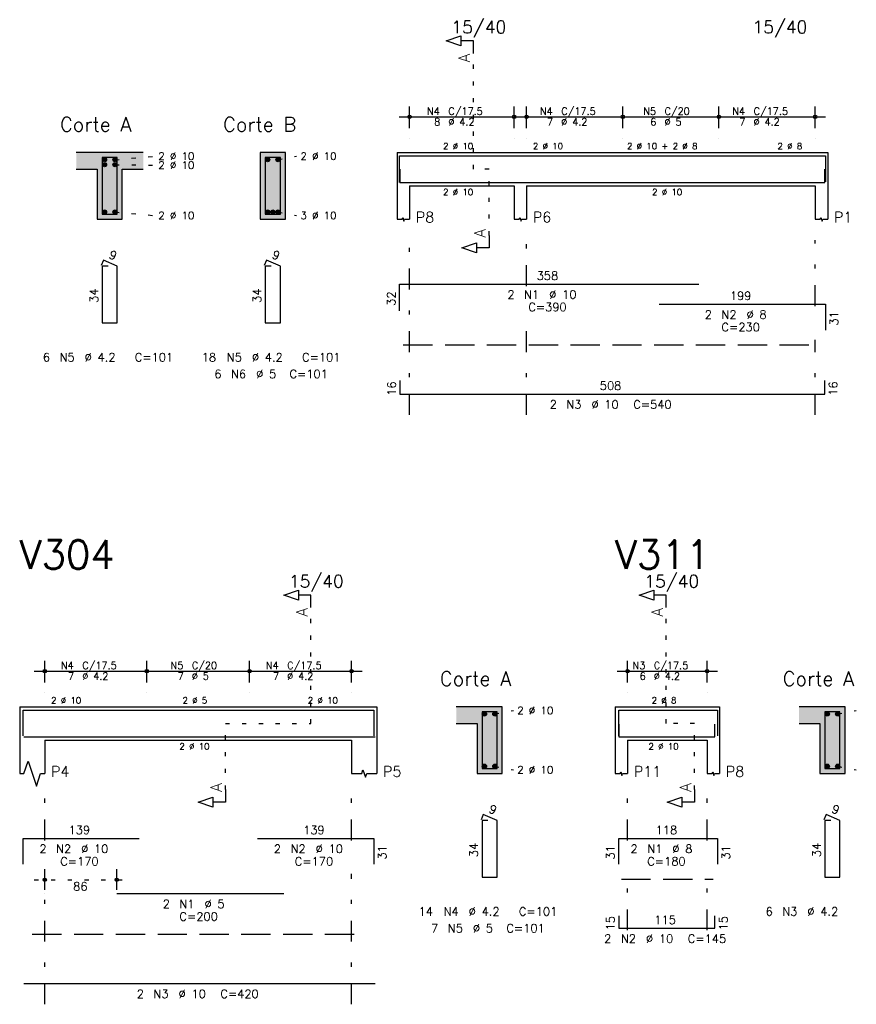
# Model space of a CAD drawing. Extents: x 0 to 119, y 0 to 84.
# Tile 8 of 10: x 81 to 101, y 44 to 67. Entities that reach past the tile are written whole.
import ezdxf

# ---------------------------------------------------------------- set-up
doc = ezdxf.new("R2010")
doc.units = 0
for name, pattern in [('ESTILO_TQS_0001', [1, 0.7, -0.3]), ('ESTILO_TQS_0002', [0.4, 0.1, -0.3]), ('ESTILO_TQS_0003', [1.5, 0.5, -0.4, 0.1, -0.5])]:
    doc.linetypes.add(name, pattern=pattern)
for name, color, linetype in [('1', 1, 'CONTINUOUS'), ('10', 10, 'CONTINUOUS'), ('2', 2, 'CONTINUOUS'), ('4', 4, 'CONTINUOUS'), ('6', 6, 'CONTINUOUS'), ('7', 7, 'CONTINUOUS')]:
    doc.layers.add(name, color=color, linetype=linetype)
doc.styles.get("Standard").update_dxf_attribs({"font": 'ROMANS.SHX'})

msp = doc.modelspace()

# ---------------------------------------------------------------- linework, layer by layer
at = {"layer": '1', "linetype": 'ESTILO_TQS_0002'}
for p, q in [((91.485, 63.76), (91.485, 66.53)), ((82.9139, 63.985), (83.8589, 64.07)), ((86.8139, 63.985), (87.2589, 64.07)), ((82.9139, 63.865), (83.8589, 63.854)), ((91.86, 63.76), (91.485, 63.76)), ((91.86, 62.175), (91.86, 63.76)), ((82.9139, 62.735), (83.8589, 62.65)), ((86.8139, 62.735), (87.2589, 62.65)), ((87.5994, 50.5), (87.5994, 53.27)), ((96.0994, 50.5), (96.0994, 53.27)), ((91.9994, 50.725), (92.4444, 50.81)), ((100.1994, 50.725), (100.6444, 50.81)), ((85.5544, 48.915), (85.5544, 50.5)), ((85.5544, 50.5), (87.5994, 50.5)), ((96.7744, 50.5), (96.0994, 50.5)), ((96.7744, 48.915), (96.7744, 50.5)), ((91.9994, 49.475), (92.4444, 49.39)), ((100.1994, 49.475), (100.6444, 49.39)), ((80.9844, 46.76), (83.20516, 46.76))]:
    msp.add_line(p, q, dxfattribs=at)
at = {"layer": '1', "linetype": 'ESTILO_TQS_0001'}
for p, q in [((89.81, 59.555), (99.81, 59.555)), ((95.0244, 46.775), (97.2244, 46.775)), ((80.9344, 45.455), (88.8744, 45.455))]:
    msp.add_line(p, q, dxfattribs=at)
at = {"layer": '1', "linetype": 'CONTINUOUS'}
for centre in [(82.6639, 63.985), (82.6639, 63.865), (82.9139, 63.985), (82.9139, 63.865), (86.5639, 63.985), (86.8139, 63.985), (82.6639, 62.735), (82.9139, 62.735), (86.5639, 62.735), (86.6889, 62.735), (86.8139, 62.735), (91.7494, 50.725), (91.9994, 50.725), (99.9494, 50.725), (100.1994, 50.725), (91.7494, 49.475), (91.9994, 49.475), (99.9494, 49.475), (100.1994, 49.475)]:
    msp.add_circle(centre, 0.05, dxfattribs=at)
for points in [[(82.7139, 63.985), (82.6389, 64.028301), (82.616915, 64.002101)], [(82.7139, 63.985), (82.616915, 64.002101), (82.616915, 63.967899)], [(82.7139, 63.985), (82.616915, 63.967899), (82.6389, 63.941699)], [(82.7139, 63.865), (82.6389, 63.908301), (82.616915, 63.882101)], [(82.7139, 63.865), (82.616915, 63.882101), (82.616915, 63.847899)], [(82.7139, 63.865), (82.616915, 63.847899), (82.6389, 63.821699)], [(82.7139, 63.985), (82.672582, 64.03424), (82.6389, 64.028301)], [(82.7139, 63.985), (82.6389, 63.941699), (82.672582, 63.93576)], [(82.7139, 63.865), (82.672582, 63.91424), (82.6389, 63.908301)], [(82.7139, 63.865), (82.6389, 63.821699), (82.672582, 63.81576)], [(82.7139, 63.985), (82.702202, 64.017139), (82.672582, 64.03424)], [(82.7139, 63.985), (82.672582, 63.93576), (82.702202, 63.952861)], [(82.7139, 63.865), (82.702202, 63.897139), (82.672582, 63.91424)], [(82.7139, 63.865), (82.672582, 63.81576), (82.702202, 63.832861)], [(82.7139, 63.985), (82.702202, 63.952861), (82.7139, 63.985)], [(82.7139, 63.865), (82.702202, 63.832861), (82.7139, 63.865)], [(82.9639, 63.985), (82.8889, 64.028301), (82.866915, 64.002101)], [(82.9639, 63.985), (82.866915, 64.002101), (82.866915, 63.967899)], [(82.9639, 63.985), (82.866915, 63.967899), (82.8889, 63.941699)], [(82.9639, 63.865), (82.8889, 63.908301), (82.866915, 63.882101)], [(82.9639, 63.865), (82.866915, 63.882101), (82.866915, 63.847899)], [(82.9639, 63.865), (82.866915, 63.847899), (82.8889, 63.821699)], [(82.9639, 63.985), (82.922582, 64.03424), (82.8889, 64.028301)], [(82.9639, 63.985), (82.8889, 63.941699), (82.922582, 63.93576)], [(82.9639, 63.865), (82.922582, 63.91424), (82.8889, 63.908301)], [(82.9639, 63.865), (82.8889, 63.821699), (82.922582, 63.81576)], [(82.9639, 63.985), (82.952202, 64.017139), (82.922582, 64.03424)], [(82.9639, 63.985), (82.922582, 63.93576), (82.952202, 63.952861)], [(82.9639, 63.865), (82.952202, 63.897139), (82.922582, 63.91424)], [(82.9639, 63.865), (82.922582, 63.81576), (82.952202, 63.832861)], [(82.9639, 63.985), (82.952202, 63.952861), (82.9639, 63.985)], [(82.9639, 63.865), (82.952202, 63.832861), (82.9639, 63.865)], [(86.6139, 63.985), (86.5389, 64.028301), (86.516915, 64.002101)], [(86.6139, 63.985), (86.516915, 64.002101), (86.516915, 63.967899)], [(86.6139, 63.985), (86.516915, 63.967899), (86.5389, 63.941699)], [(86.6139, 63.985), (86.572582, 64.03424), (86.5389, 64.028301)], [(86.6139, 63.985), (86.5389, 63.941699), (86.572582, 63.93576)], [(86.6139, 63.985), (86.602202, 64.017139), (86.572582, 64.03424)], [(86.6139, 63.985), (86.572582, 63.93576), (86.602202, 63.952861)], [(86.6139, 63.985), (86.602202, 63.952861), (86.6139, 63.985)], [(86.8639, 63.985), (86.7889, 64.028301), (86.766915, 64.002101)], [(86.8639, 63.985), (86.766915, 64.002101), (86.766915, 63.967899)], [(86.8639, 63.985), (86.766915, 63.967899), (86.7889, 63.941699)], [(86.8639, 63.985), (86.822582, 64.03424), (86.7889, 64.028301)], [(86.8639, 63.985), (86.7889, 63.941699), (86.822582, 63.93576)], [(86.8639, 63.985), (86.852202, 64.017139), (86.822582, 64.03424)], [(86.8639, 63.985), (86.822582, 63.93576), (86.852202, 63.952861)], [(86.8639, 63.985), (86.852202, 63.952861), (86.8639, 63.985)], [(82.7139, 62.735), (82.6389, 62.778301), (82.616915, 62.752101)], [(82.7139, 62.735), (82.616915, 62.752101), (82.616915, 62.717899)], [(82.7139, 62.735), (82.616915, 62.717899), (82.6389, 62.691699)], [(82.7139, 62.735), (82.672582, 62.78424), (82.6389, 62.778301)], [(82.7139, 62.735), (82.6389, 62.691699), (82.672582, 62.68576)], [(82.7139, 62.735), (82.702202, 62.767139), (82.672582, 62.78424)], [(82.7139, 62.735), (82.672582, 62.68576), (82.702202, 62.702861)], [(82.7139, 62.735), (82.702202, 62.702861), (82.7139, 62.735)], [(82.9639, 62.735), (82.8889, 62.778301), (82.866915, 62.752101)], [(82.9639, 62.735), (82.866915, 62.752101), (82.866915, 62.717899)], [(82.9639, 62.735), (82.866915, 62.717899), (82.8889, 62.691699)], [(82.9639, 62.735), (82.922582, 62.78424), (82.8889, 62.778301)], [(82.9639, 62.735), (82.8889, 62.691699), (82.922582, 62.68576)], [(82.9639, 62.735), (82.952202, 62.767139), (82.922582, 62.78424)], [(82.9639, 62.735), (82.922582, 62.68576), (82.952202, 62.702861)], [(82.9639, 62.735), (82.952202, 62.702861), (82.9639, 62.735)], [(86.6139, 62.735), (86.5389, 62.778301), (86.516915, 62.752101)], [(86.6139, 62.735), (86.516915, 62.752101), (86.516915, 62.717899)], [(86.6139, 62.735), (86.516915, 62.717899), (86.5389, 62.691699)], [(86.6139, 62.735), (86.572582, 62.78424), (86.5389, 62.778301)], [(86.6139, 62.735), (86.5389, 62.691699), (86.572582, 62.68576)], [(86.6139, 62.735), (86.602202, 62.767139), (86.572582, 62.78424)], [(86.6139, 62.735), (86.572582, 62.68576), (86.602202, 62.702861)], [(86.6139, 62.735), (86.602202, 62.702861), (86.6139, 62.735)], [(86.7389, 62.735), (86.6639, 62.778301), (86.641915, 62.752101)], [(86.7389, 62.735), (86.641915, 62.752101), (86.641915, 62.717899)], [(86.7389, 62.735), (86.641915, 62.717899), (86.6639, 62.691699)], [(86.7389, 62.735), (86.697582, 62.78424), (86.6639, 62.778301)], [(86.7389, 62.735), (86.6639, 62.691699), (86.697582, 62.68576)], [(86.7389, 62.735), (86.727202, 62.767139), (86.697582, 62.78424)], [(86.7389, 62.735), (86.697582, 62.68576), (86.727202, 62.702861)], [(86.7389, 62.735), (86.727202, 62.702861), (86.7389, 62.735)], [(86.8639, 62.735), (86.7889, 62.778301), (86.766915, 62.752101)], [(86.8639, 62.735), (86.766915, 62.752101), (86.766915, 62.717899)], [(86.8639, 62.735), (86.766915, 62.717899), (86.7889, 62.691699)], [(86.8639, 62.735), (86.822582, 62.78424), (86.7889, 62.778301)], [(86.8639, 62.735), (86.7889, 62.691699), (86.822582, 62.68576)], [(86.8639, 62.735), (86.852202, 62.767139), (86.822582, 62.78424)], [(86.8639, 62.735), (86.822582, 62.68576), (86.852202, 62.702861)], [(86.8639, 62.735), (86.852202, 62.702861), (86.8639, 62.735)], [(91.7994, 50.725), (91.7244, 50.768301), (91.702415, 50.742101)], [(91.7994, 50.725), (91.702415, 50.742101), (91.702415, 50.707899)], [(91.7994, 50.725), (91.702415, 50.707899), (91.7244, 50.681699)], [(91.7994, 50.725), (91.758082, 50.77424), (91.7244, 50.768301)], [(91.7994, 50.725), (91.7244, 50.681699), (91.758082, 50.67576)], [(91.7994, 50.725), (91.787702, 50.757139), (91.758082, 50.77424)], [(91.7994, 50.725), (91.758082, 50.67576), (91.787702, 50.692861)], [(91.7994, 50.725), (91.787702, 50.692861), (91.7994, 50.725)], [(92.0494, 50.725), (91.9744, 50.768301), (91.952415, 50.742101)], [(92.0494, 50.725), (91.952415, 50.742101), (91.952415, 50.707899)], [(92.0494, 50.725), (91.952415, 50.707899), (91.9744, 50.681699)], [(92.0494, 50.725), (92.008082, 50.77424), (91.9744, 50.768301)], [(92.0494, 50.725), (91.9744, 50.681699), (92.008082, 50.67576)], [(92.0494, 50.725), (92.037702, 50.757139), (92.008082, 50.77424)], [(92.0494, 50.725), (92.008082, 50.67576), (92.037702, 50.692861)], [(92.0494, 50.725), (92.037702, 50.692861), (92.0494, 50.725)], [(99.9994, 50.725), (99.9244, 50.768301), (99.902415, 50.742101)], [(99.9994, 50.725), (99.902415, 50.742101), (99.902415, 50.707899)], [(99.9994, 50.725), (99.902415, 50.707899), (99.9244, 50.681699)], [(99.9994, 50.725), (99.958082, 50.77424), (99.9244, 50.768301)], [(99.9994, 50.725), (99.9244, 50.681699), (99.958082, 50.67576)], [(99.9994, 50.725), (99.987702, 50.757139), (99.958082, 50.77424)], [(99.9994, 50.725), (99.958082, 50.67576), (99.987702, 50.692861)], [(99.9994, 50.725), (99.987702, 50.692861), (99.9994, 50.725)], [(100.2494, 50.725), (100.1744, 50.768301), (100.152415, 50.742101)], [(100.2494, 50.725), (100.152415, 50.742101), (100.152415, 50.707899)], [(100.2494, 50.725), (100.152415, 50.707899), (100.1744, 50.681699)], [(100.2494, 50.725), (100.208082, 50.77424), (100.1744, 50.768301)], [(100.2494, 50.725), (100.1744, 50.681699), (100.208082, 50.67576)], [(100.2494, 50.725), (100.237702, 50.757139), (100.208082, 50.77424)], [(100.2494, 50.725), (100.208082, 50.67576), (100.237702, 50.692861)], [(100.2494, 50.725), (100.237702, 50.692861), (100.2494, 50.725)], [(91.7994, 49.475), (91.7244, 49.518301), (91.702415, 49.492101)], [(91.7994, 49.475), (91.702415, 49.492101), (91.702415, 49.457899)], [(91.7994, 49.475), (91.702415, 49.457899), (91.7244, 49.431699)], [(91.7994, 49.475), (91.758082, 49.52424), (91.7244, 49.518301)], [(91.7994, 49.475), (91.7244, 49.431699), (91.758082, 49.42576)], [(91.7994, 49.475), (91.787702, 49.507139), (91.758082, 49.52424)], [(91.7994, 49.475), (91.758082, 49.42576), (91.787702, 49.442861)], [(91.7994, 49.475), (91.787702, 49.442861), (91.7994, 49.475)], [(92.0494, 49.475), (91.9744, 49.518301), (91.952415, 49.492101)], [(92.0494, 49.475), (91.952415, 49.492101), (91.952415, 49.457899)], [(92.0494, 49.475), (91.952415, 49.457899), (91.9744, 49.431699)], [(92.0494, 49.475), (92.008082, 49.52424), (91.9744, 49.518301)], [(92.0494, 49.475), (91.9744, 49.431699), (92.008082, 49.42576)], [(92.0494, 49.475), (92.037702, 49.507139), (92.008082, 49.52424)], [(92.0494, 49.475), (92.008082, 49.42576), (92.037702, 49.442861)], [(92.0494, 49.475), (92.037702, 49.442861), (92.0494, 49.475)], [(99.9994, 49.475), (99.9244, 49.518301), (99.902415, 49.492101)], [(99.9994, 49.475), (99.902415, 49.492101), (99.902415, 49.457899)], [(99.9994, 49.475), (99.902415, 49.457899), (99.9244, 49.431699)], [(99.9994, 49.475), (99.958082, 49.52424), (99.9244, 49.518301)], [(99.9994, 49.475), (99.9244, 49.431699), (99.958082, 49.42576)], [(99.9994, 49.475), (99.987702, 49.507139), (99.958082, 49.52424)], [(99.9994, 49.475), (99.958082, 49.42576), (99.987702, 49.442861)], [(99.9994, 49.475), (99.987702, 49.442861), (99.9994, 49.475)], [(100.2494, 49.475), (100.1744, 49.518301), (100.152415, 49.492101)], [(100.2494, 49.475), (100.152415, 49.492101), (100.152415, 49.457899)], [(100.2494, 49.475), (100.152415, 49.457899), (100.1744, 49.431699)], [(100.2494, 49.475), (100.208082, 49.52424), (100.1744, 49.518301)], [(100.2494, 49.475), (100.1744, 49.431699), (100.208082, 49.42576)], [(100.2494, 49.475), (100.237702, 49.507139), (100.208082, 49.52424)], [(100.2494, 49.475), (100.208082, 49.42576), (100.237702, 49.442861)], [(100.2494, 49.475), (100.237702, 49.442861), (100.2494, 49.475)]]:
    msp.add_solid(points, dxfattribs=at)
at = {"layer": '10', "linetype": 'CONTINUOUS'}
for points in [[(81.9889, 64.16), (81.9889, 63.76), (82.4889, 63.76)], [(81.9889, 64.16), (82.4889, 63.76), (83.5889, 64.16)], [(82.4889, 63.76), (83.0889, 63.76), (83.5889, 64.16)], [(83.0889, 63.76), (83.5889, 63.76), (83.5889, 64.16)], [(86.9889, 62.56), (86.9889, 64.16), (86.3889, 64.16)], [(86.9889, 62.56), (86.3889, 64.16), (86.3889, 62.56)], [(82.4889, 62.56), (83.0889, 62.56), (82.4889, 63.76)], [(83.0889, 62.56), (83.0889, 63.76), (82.4889, 63.76)], [(86.9889, 62.56), (86.3889, 62.56), (86.9889, 62.56)], [(91.5744, 50.5), (92.1744, 50.9), (91.0744, 50.9)], [(91.5744, 50.5), (91.0744, 50.9), (91.0744, 50.5)], [(91.5744, 50.5), (92.1744, 49.3), (92.1744, 50.9)], [(99.7744, 50.5), (100.3744, 50.9), (99.2744, 50.9)], [(99.7744, 50.5), (99.2744, 50.9), (99.2744, 50.5)], [(99.7744, 50.5), (100.3744, 49.3), (100.3744, 50.9)], [(91.5744, 50.5), (91.5744, 49.3), (92.1744, 49.3)], [(99.7744, 50.5), (99.7744, 49.3), (100.3744, 49.3)]]:
    msp.add_solid(points, dxfattribs=at)
at = {"layer": '2', "linetype": 'CONTINUOUS'}
for p, q in [((89.96, 64.74), (89.96, 65.26)), ((92.46, 64.74), (92.46, 65.26)), ((92.76, 64.74), (92.76, 65.26)), ((95.06, 64.74), (95.06, 65.26)), ((95.06, 64.74), (95.06, 65.26)), ((97.36, 64.74), (97.36, 65.26)), ((97.36, 64.74), (97.36, 65.26)), ((99.66, 64.74), (99.66, 65.26)), ((89.71, 65.01), (92.71, 65.01)), ((92.51, 65.01), (95.31, 65.01)), ((94.81, 65.01), (97.61, 65.01)), ((97.11, 65.01), (99.91, 65.01)), ((89.96, 64.49), (89.96, 64.49)), ((92.46, 64.49), (92.46, 64.49)), ((92.76, 64.49), (92.76, 64.49)), ((95.06, 64.49), (95.06, 64.49)), ((95.06, 64.49), (95.06, 64.49)), ((97.36, 64.49), (97.36, 64.49)), ((97.36, 64.49), (97.36, 64.49)), ((99.66, 64.49), (99.66, 64.49)), ((83.5889, 64.16), (81.9889, 64.16)), ((86.9889, 64.16), (86.3889, 64.16)), ((86.3889, 64.16), (86.3889, 62.56)), ((86.9889, 62.56), (86.9889, 64.16)), ((89.66, 64.16), (89.66, 63.36)), ((89.66, 64.16), (89.96, 64.16)), ((89.96, 64.16), (92.46, 64.16)), ((92.46, 64.16), (92.76, 64.16)), ((92.76, 64.16), (99.66, 64.16)), ((99.66, 64.16), (99.96, 64.16)), ((99.96, 64.16), (99.96, 63.36)), ((81.9889, 63.76), (82.4889, 63.76)), ((82.4889, 63.76), (82.4889, 62.56)), ((83.0889, 62.56), (83.0889, 63.76)), ((83.0889, 63.76), (83.5889, 63.76)), ((89.66, 63.36), (89.66, 62.56)), ((89.96, 63.36), (92.46, 63.36)), ((89.96, 63.36), (89.96, 62.56)), ((92.46, 63.36), (92.46, 62.56)), ((92.76, 63.36), (99.66, 63.36)), ((92.76, 63.36), (92.76, 62.56)), ((99.66, 63.36), (99.66, 62.56)), ((99.96, 63.36), (99.96, 62.56)), ((82.4889, 62.56), (83.0889, 62.56)), ((86.3889, 62.56), (86.9889, 62.56)), ((81.2344, 51.48), (81.2344, 52)), ((83.6744, 51.48), (83.6744, 52)), ((83.6744, 51.48), (83.6744, 52)), ((86.1344, 51.48), (86.1344, 52)), ((86.1344, 51.48), (86.1344, 52)), ((88.5744, 51.48), (88.5744, 52)), ((95.1744, 51.48), (95.1744, 52)), ((97.0744, 51.48), (97.0744, 52)), ((80.9844, 51.75), (83.9244, 51.75)), ((83.4244, 51.75), (86.3844, 51.75)), ((85.8844, 51.75), (88.8244, 51.75)), ((94.9244, 51.75), (97.3244, 51.75)), ((81.2344, 51.23), (81.2344, 51.23)), ((83.6744, 51.23), (83.6744, 51.23)), ((83.6744, 51.23), (83.6744, 51.23)), ((86.1344, 51.23), (86.1344, 51.23)), ((86.1344, 51.23), (86.1344, 51.23)), ((88.5744, 51.23), (88.5744, 51.23)), ((95.1744, 51.23), (95.1744, 51.23)), ((97.0744, 51.23), (97.0744, 51.23)), ((80.6344, 50.9), (80.6344, 50.1)), ((80.6344, 50.9), (81.2344, 50.9)), ((81.2344, 50.9), (88.5744, 50.9)), ((88.5744, 50.9), (89.1744, 50.9)), ((89.1744, 50.9), (89.1744, 50.1)), ((92.1744, 50.9), (91.0744, 50.9)), ((92.1744, 49.3), (92.1744, 50.9)), ((94.8744, 50.9), (94.8744, 50.1)), ((94.8744, 50.9), (95.1744, 50.9)), ((95.1744, 50.9), (97.0744, 50.9)), ((97.0744, 50.9), (97.3744, 50.9)), ((97.3744, 50.9), (97.3744, 50.1)), ((100.3744, 50.9), (99.2744, 50.9)), ((100.3744, 49.3), (100.3744, 50.9)), ((91.0744, 50.5), (91.5744, 50.5)), ((91.5744, 50.5), (91.5744, 49.3)), ((99.2744, 50.5), (99.7744, 50.5)), ((99.7744, 50.5), (99.7744, 49.3)), ((80.6344, 50.1), (80.6344, 49.3)), ((81.2344, 50.1), (88.5744, 50.1)), ((81.2344, 50.1), (81.2344, 49.3)), ((88.5744, 50.1), (88.5744, 49.3)), ((89.1744, 50.1), (89.1744, 49.3)), ((94.8744, 50.1), (94.8744, 49.3)), ((95.1744, 50.1), (97.0744, 50.1)), ((95.1744, 50.1), (95.1744, 49.3)), ((97.0744, 50.1), (97.0744, 49.3)), ((97.3744, 50.1), (97.3744, 49.3)), ((91.5744, 49.3), (92.1744, 49.3)), ((99.7744, 49.3), (100.3744, 49.3)), ((81.2344, 46.52), (81.2344, 47.01)), ((82.95516, 46.52), (82.95516, 47.01)), ((81.2344, 46.42), (81.2344, 46.42)), ((82.95516, 46.42), (82.95516, 46.42))]:
    msp.add_line(p, q, dxfattribs=at)
at = {"layer": '2', "linetype": 'ESTILO_TQS_0003'}
for p, q in [((89.96, 57.88), (89.96, 62.06)), ((92.76, 60.962), (92.76, 62.06)), ((99.66, 60.482), (99.66, 62.06)), ((92.76, 57.88), (92.76, 60.158)), ((99.66, 57.88), (99.66, 59.678)), ((81.2344, 47.702), (81.2344, 48.8)), ((88.5744, 47.702), (88.5744, 48.8)), ((95.1744, 47.702), (95.1744, 48.8)), ((97.0744, 47.702), (97.0744, 48.8)), ((81.2344, 43.78), (81.2344, 46.898)), ((88.5744, 43.78), (88.5744, 46.898)), ((95.1744, 45.552), (95.1744, 46.898)), ((97.0744, 45.552), (97.0744, 46.898))]:
    msp.add_line(p, q, dxfattribs=at)
at = {"layer": '2', "linetype": 'CONTINUOUS'}
for points in [[(91.485, 66.53), (91.485, 66.83), (91.185, 66.83), (91.185, 66.71), (90.835, 66.83), (91.185, 66.95), (91.185, 66.83)], [(89.66, 62.56), (89.78, 62.56), (89.795, 62.605), (89.825, 62.515), (89.84, 62.56), (89.96, 62.56)], [(92.46, 62.56), (92.58, 62.56), (92.595, 62.605), (92.625, 62.515), (92.64, 62.56), (92.76, 62.56)], [(99.66, 62.56), (99.78, 62.56), (99.795, 62.605), (99.825, 62.515), (99.84, 62.56), (99.96, 62.56)], [(91.86, 62.175), (91.86, 61.875), (91.56, 61.875), (91.56, 61.755), (91.21, 61.875), (91.56, 61.995), (91.56, 61.875)], [(87.5994, 53.27), (87.5994, 53.57), (87.2994, 53.57), (87.2994, 53.45), (86.9494, 53.57), (87.2994, 53.69), (87.2994, 53.57)], [(96.0994, 53.27), (96.0994, 53.57), (95.7994, 53.57), (95.7994, 53.45), (95.4494, 53.57), (95.7994, 53.69), (95.7994, 53.57)], [(80.6344, 49.3), (80.7344, 49.3), (80.8344, 49.6), (81.0344, 49), (81.1344, 49.3), (81.2344, 49.3)], [(88.5744, 49.3), (88.8144, 49.3), (88.8444, 49.39), (88.9044, 49.21), (88.9344, 49.3), (89.1744, 49.3)], [(94.8744, 49.3), (94.9944, 49.3), (95.0094, 49.345), (95.0394, 49.255), (95.0544, 49.3), (95.1744, 49.3)], [(97.0744, 49.3), (97.1944, 49.3), (97.2094, 49.345), (97.2394, 49.255), (97.2544, 49.3), (97.3744, 49.3)], [(85.5544, 48.915), (85.5544, 48.615), (85.2544, 48.615), (85.2544, 48.495), (84.9044, 48.615), (85.2544, 48.735), (85.2544, 48.615)], [(96.7744, 48.915), (96.7744, 48.615), (96.4744, 48.615), (96.4744, 48.495), (96.1244, 48.615), (96.4744, 48.735), (96.4744, 48.615)]]:
    msp.add_lwpolyline(points, dxfattribs=at)
for centre, radius in [((89.96, 65.01), 0.041625), ((89.96, 65.01), 0.02075), ((92.46, 65.01), 0.041625), ((92.46, 65.01), 0.02075), ((92.76, 65.01), 0.041625), ((92.76, 65.01), 0.02075), ((95.06, 65.01), 0.041625), ((95.06, 65.01), 0.041625), ((95.06, 65.01), 0.02075), ((95.06, 65.01), 0.02075), ((97.36, 65.01), 0.041625), ((97.36, 65.01), 0.041625), ((97.36, 65.01), 0.02075), ((97.36, 65.01), 0.02075), ((99.66, 65.01), 0.041625), ((99.66, 65.01), 0.02075), ((81.2344, 51.75), 0.041625), ((81.2344, 51.75), 0.02075), ((83.6744, 51.75), 0.041625), ((83.6744, 51.75), 0.041625), ((83.6744, 51.75), 0.02075), ((83.6744, 51.75), 0.02075), ((86.1344, 51.75), 0.041625), ((86.1344, 51.75), 0.041625), ((86.1344, 51.75), 0.02075), ((86.1344, 51.75), 0.02075), ((88.5744, 51.75), 0.041625), ((88.5744, 51.75), 0.02075), ((95.1744, 51.75), 0.041625), ((95.1744, 51.75), 0.02075), ((97.0744, 51.75), 0.041625), ((97.0744, 51.75), 0.02075), ((81.2344, 46.76), 0.04), ((81.2344, 46.76), 0.02), ((82.95516, 46.76), 0.04), ((82.95516, 46.76), 0.02)]:
    msp.add_circle(centre, radius, dxfattribs=at)
at = {"layer": '4', "linetype": 'CONTINUOUS'}
for p, q in [((89.7198, 63.44), (89.7198, 64.08)), ((89.7198, 64.08), (96.8798, 64.08)), ((95.93, 64.08), (99.91, 64.08)), ((99.91, 64.08), (99.91, 63.46)), ((89.73, 63.76), (89.73, 63.44)), ((99.89, 63.44), (99.89, 63.76)), ((89.73, 63.44), (99.89, 63.44)), ((80.7144, 50.2), (80.7144, 50.82)), ((80.7144, 50.82), (83.4944, 50.82)), ((82.95516, 50.82), (86.95516, 50.82)), ((86.3244, 50.82), (89.1044, 50.82)), ((89.1044, 50.82), (89.1044, 50.2)), ((94.9644, 50.2), (94.9644, 50.82)), ((94.9644, 50.82), (97.3244, 50.82)), ((97.3244, 50.82), (97.3244, 50.2)), ((94.9644, 50.48), (94.9644, 50.18)), ((97.2644, 50.18), (97.2644, 50.48)), ((80.7344, 50.18), (89.1344, 50.18)), ((94.9644, 50.18), (97.2644, 50.18))]:
    msp.add_line(p, q, dxfattribs=at)
for points in [[(82.6089, 64.04), (82.6089, 62.68), (82.9689, 62.68), (82.9689, 64.04), (82.6089, 64.04)], [(86.5089, 64.04), (86.5089, 62.68), (86.8689, 62.68), (86.8689, 64.04), (86.5089, 64.04)], [(91.6944, 50.78), (91.6944, 49.42), (92.0544, 49.42), (92.0544, 50.78), (91.6944, 50.78)], [(99.8944, 50.78), (99.8944, 49.42), (100.2544, 49.42), (100.2544, 50.78), (99.8944, 50.78)]]:
    msp.add_lwpolyline(points, dxfattribs=at)
at = {"layer": '6', "linetype": 'CONTINUOUS'}
for p, q in [((82.637238, 61.58), (82.582793, 61.45102)), ((82.9689, 61.44), (82.637238, 61.58)), ((86.537238, 61.58), (86.482793, 61.45102)), ((86.8689, 61.44), (86.537238, 61.58)), ((82.7489, 61.44), (82.6089, 61.44)), ((82.6089, 61.44), (82.6089, 60.08)), ((82.9689, 60.08), (82.9689, 61.44)), ((86.6489, 61.44), (86.5089, 61.44)), ((86.5089, 61.44), (86.5089, 60.08)), ((86.8689, 60.08), (86.8689, 61.44)), ((89.7198, 60.37), (89.7198, 61.01)), ((89.7198, 61.01), (96.8798, 61.01)), ((95.93, 60.53), (99.91, 60.53)), ((99.91, 60.53), (99.91, 59.91)), ((82.6089, 60.08), (82.9689, 60.08)), ((86.5089, 60.08), (86.8689, 60.08)), ((89.73, 58.7), (89.73, 58.38)), ((99.89, 58.38), (99.89, 58.7)), ((89.73, 58.38), (99.89, 58.38)), ((91.722738, 48.32), (91.668293, 48.19102)), ((92.0544, 48.18), (91.722738, 48.32)), ((99.922738, 48.32), (99.868293, 48.19102)), ((100.2544, 48.18), (99.922738, 48.32)), ((91.8344, 48.18), (91.6944, 48.18)), ((91.6944, 48.18), (91.6944, 46.82)), ((92.0544, 46.82), (92.0544, 48.18)), ((100.0344, 48.18), (99.8944, 48.18)), ((99.8944, 48.18), (99.8944, 46.82)), ((100.2544, 46.82), (100.2544, 48.18)), ((80.7144, 47.13), (80.7144, 47.75)), ((80.7144, 47.75), (83.4944, 47.75)), ((86.3244, 47.75), (89.1044, 47.75)), ((89.1044, 47.75), (89.1044, 47.13)), ((94.9644, 47.13), (94.9644, 47.75)), ((94.9644, 47.75), (97.3244, 47.75)), ((97.3244, 47.75), (97.3244, 47.13)), ((91.6944, 46.82), (92.0544, 46.82)), ((99.8944, 46.82), (100.2544, 46.82)), ((82.95516, 46.43), (86.95516, 46.43)), ((94.9644, 45.9), (94.9644, 45.6)), ((97.2644, 45.6), (97.2644, 45.9)), ((94.9644, 45.6), (97.2644, 45.6)), ((80.7344, 44.28), (89.1344, 44.28))]:
    msp.add_line(p, q, dxfattribs=at)

# ---------------------------------------------------------------- texts
at = {"layer": '2', "linetype": 'CONTINUOUS'}
for s, height, p in [('15/40', 0.3, (90.96, 67.01)), ('15/40', 0.3, (98.16, 67.01)), ('N4', 0.17, (90.377, 65.061)), ('C/17.5', 0.17, (90.887, 65.061)), ('N4', 0.17, (93.077, 65.061)), ('C/17.5', 0.17, (93.587, 65.061)), ('N5', 0.17, (95.547, 65.061)), ('C/20', 0.17, (96.057, 65.061)), ('N4', 0.17, (97.677, 65.061)), ('C/17.5', 0.17, (98.187, 65.061)), ('Corte A', 0.34, (81.5989, 64.66)), ('Corte B', 0.34, (85.4989, 64.66)), ('8', 0.17, (90.547, 64.806)), ('%%c 4.2', 0.17, (90.887, 64.806)), ('7', 0.17, (93.247, 64.806)), ('%%c 4.2', 0.17, (93.587, 64.806)), ('6', 0.17, (95.717, 64.806)), ('%%c 5', 0.17, (96.057, 64.806)), ('7', 0.17, (97.847, 64.806)), ('%%c 4.2', 0.17, (98.187, 64.806)), ('2 %%c 10', 0.15, (90.76, 64.235)), ('2 %%c 10', 0.15, (92.91, 64.235)), ('2 %%c 10 + 2 %%c 8', 0.15, (95.16, 64.235)), ('2 %%c 8', 0.15, (98.76, 64.235)), ('2 %%c 10', 0.18, (83.9489, 63.98)), ('2 %%c 10', 0.18, (87.3489, 63.98)), ('2 %%c 10', 0.18, (83.9489, 63.764)), ('2 %%c 10', 0.15, (90.76, 63.135)), ('2 %%c 10', 0.15, (95.76, 63.135)), ('2 %%c 10', 0.18, (83.9489, 62.56)), ('3 %%c 10', 0.18, (87.3489, 62.56)), ('P8', 0.25, (90.11, 62.485)), ('P6', 0.25, (92.91, 62.485)), ('P1', 0.25, (100.11, 62.485)), ('358', 0.2, (92.9998, 61.11)), ('2', 0.2, (92.2998, 60.66)), ('N1', 0.2, (92.6998, 60.66)), ('%%c 10', 0.2, (93.2998, 60.66)), ('199', 0.2, (97.62, 60.63)), ('C=390', 0.2, (92.7998, 60.36)), ('2', 0.2, (97.02, 60.18)), ('N2', 0.2, (97.42, 60.18)), ('%%c 8', 0.2, (98.02, 60.18)), ('C=230', 0.2, (97.42, 59.88)), ('6', 0.2, (81.1889, 59.16)), ('N5', 0.2, (81.5889, 59.16)), ('%%c 4.2', 0.2, (82.1889, 59.16)), ('C=101', 0.2, (83.3889, 59.16)), ('18', 0.2, (84.9889, 59.16)), ('N5', 0.2, (85.5889, 59.16)), ('%%c 4.2', 0.2, (86.1889, 59.16)), ('C=101', 0.2, (87.3889, 59.16)), ('6', 0.2, (85.2889, 58.76)), ('N6', 0.2, (85.6889, 58.76)), ('%%c 5', 0.2, (86.2889, 58.76)), ('C=101', 0.2, (87.0889, 58.76)), ('508', 0.2, (94.51, 58.48)), ('2', 0.2, (93.31, 58.03)), ('N3', 0.2, (93.71, 58.03)), ('%%c 10', 0.2, (94.31, 58.03)), ('C=540', 0.2, (95.31, 58.03)), ('15/40', 0.3, (87.0744, 53.75)), ('15/40', 0.3, (95.5744, 53.75)), ('N4', 0.17, (81.6214, 51.801)), ('C/17.5', 0.17, (82.1314, 51.801)), ('N5', 0.17, (84.2414, 51.801)), ('C/20', 0.17, (84.7514, 51.801)), ('N4', 0.17, (86.5214, 51.801)), ('C/17.5', 0.17, (87.0314, 51.801)), ('N3', 0.17, (95.2914, 51.801)), ('C/17.5', 0.17, (95.8014, 51.801)), ('7', 0.17, (81.7914, 51.546)), ('%%c 4.2', 0.17, (82.1314, 51.546)), ('7', 0.17, (84.4114, 51.546)), ('%%c 5', 0.17, (84.7514, 51.546)), ('7', 0.17, (86.6914, 51.546)), ('%%c 4.2', 0.17, (87.0314, 51.546)), ('Corte A', 0.34, (90.6844, 51.4)), ('6', 0.17, (95.4614, 51.546)), ('%%c 4.2', 0.17, (95.8014, 51.546)), ('Corte A', 0.34, (98.8844, 51.4)), ('2 %%c 10', 0.15, (81.3844, 50.975)), ('2 %%c 5', 0.15, (84.5294, 50.975)), ('2 %%c 10', 0.15, (87.5244, 50.975)), ('2 %%c 8', 0.15, (95.7494, 50.975)), ('2 %%c 10', 0.18, (92.5344, 50.72)), ('2 %%c 10', 0.15, (84.4544, 49.875)), ('2 %%c 10', 0.15, (95.6744, 49.875)), ('P4', 0.25, (81.3844, 49.225)), ('P5', 0.25, (89.3244, 49.225)), ('2 %%c 10', 0.18, (92.5344, 49.3)), ('P11', 0.25, (95.3244, 49.225)), ('P8', 0.25, (97.5244, 49.225)), ('139', 0.2, (81.8044, 47.85)), ('139', 0.2, (87.4144, 47.85)), ('118', 0.2, (95.8444, 47.85)), ('2', 0.2, (81.1044, 47.4)), ('N2', 0.2, (81.5044, 47.4)), ('%%c 10', 0.2, (82.1044, 47.4)), ('2', 0.2, (86.7144, 47.4)), ('N2', 0.2, (87.1144, 47.4)), ('%%c 10', 0.2, (87.7144, 47.4)), ('2', 0.2, (95.2444, 47.4)), ('N1', 0.2, (95.6444, 47.4)), ('%%c 8', 0.2, (96.2444, 47.4)), ('C=170', 0.2, (81.6044, 47.1)), ('C=170', 0.2, (87.2144, 47.1)), ('C=180', 0.2, (95.6444, 47.1)), ('86', 0.2, (81.91478, 46.5)), ('2', 0.2, (84.05516, 46.08)), ('N1', 0.2, (84.45516, 46.08)), ('%%c 5', 0.2, (85.05516, 46.08)), ('C=200', 0.2, (84.45516, 45.78)), ('14', 0.2, (90.1744, 45.9)), ('N4', 0.2, (90.7744, 45.9)), ('%%c 4.2', 0.2, (91.3744, 45.9)), ('C=101', 0.2, (92.5744, 45.9)), ('6', 0.2, (98.4744, 45.9)), ('N3', 0.2, (98.8744, 45.9)), ('%%c 4.2', 0.2, (99.4744, 45.9)), ('7', 0.2, (90.4744, 45.5)), ('N5', 0.2, (90.8744, 45.5)), ('%%c 5', 0.2, (91.4744, 45.5)), ('C=101', 0.2, (92.2744, 45.5)), ('115', 0.2, (95.8144, 45.7)), ('2', 0.2, (94.6144, 45.25)), ('N2', 0.2, (95.0144, 45.25)), ('%%c 10', 0.2, (95.6144, 45.25)), ('C=145', 0.2, (96.6144, 45.25)), ('2', 0.2, (83.4344, 43.93)), ('N3', 0.2, (83.8344, 43.93)), ('%%c 10', 0.2, (84.4344, 43.93)), ('C=420', 0.2, (85.4344, 43.93))]:
    msp.add_text(s, height=height, dxfattribs=at).set_placement(p)
for s, height, rotation, p in [('A', 0.272, 90, (91.4034, 66.3124)), ('A', 0.272, 90, (91.7784, 62.1206)), ('9', 0.2, 337.11462, (82.749829, 61.641017)), ('9', 0.2, 337.11462, (86.649829, 61.641017)), ('34', 0.2, 90, (82.5089, 60.56)), ('34', 0.2, 90, (86.4089, 60.56)), ('32', 0.2, 90, (89.6198, 60.49)), ('31', 0.2, 90, (100.21, 60.02)), ('16', 0.2, 90, (89.63, 58.34)), ('16', 0.2, 90, (100.19, 58.34)), ('A', 0.272, 90, (87.5178, 53.0524)), ('A', 0.272, 90, (96.0178, 53.0524)), ('A', 0.272, 90, (85.4728, 48.8606)), ('A', 0.272, 90, (96.6928, 48.8606)), ('9', 0.2, 337.11462, (91.835329, 48.381017)), ('9', 0.2, 337.11462, (100.035329, 48.381017)), ('34', 0.2, 90, (91.5944, 47.3)), ('34', 0.2, 90, (99.7944, 47.3)), ('31', 0.2, 90, (89.4044, 47.24)), ('31', 0.2, 90, (94.8644, 47.24)), ('31', 0.2, 90, (97.6244, 47.24)), ('15', 0.2, 90, (94.8644, 45.55)), ('15', 0.2, 90, (97.5644, 45.55))]:
    msp.add_text(s, height=height, rotation=rotation, dxfattribs=at).set_placement(p)
at = {"layer": '7', "linetype": 'CONTINUOUS'}
for s, p in [('V304', (80.6344, 54.2)), ('V311', (94.8744, 54.2))]:
    msp.add_text(s, height=0.68, dxfattribs=at).set_placement(p)

doc.saveas('drawing.dxf')
